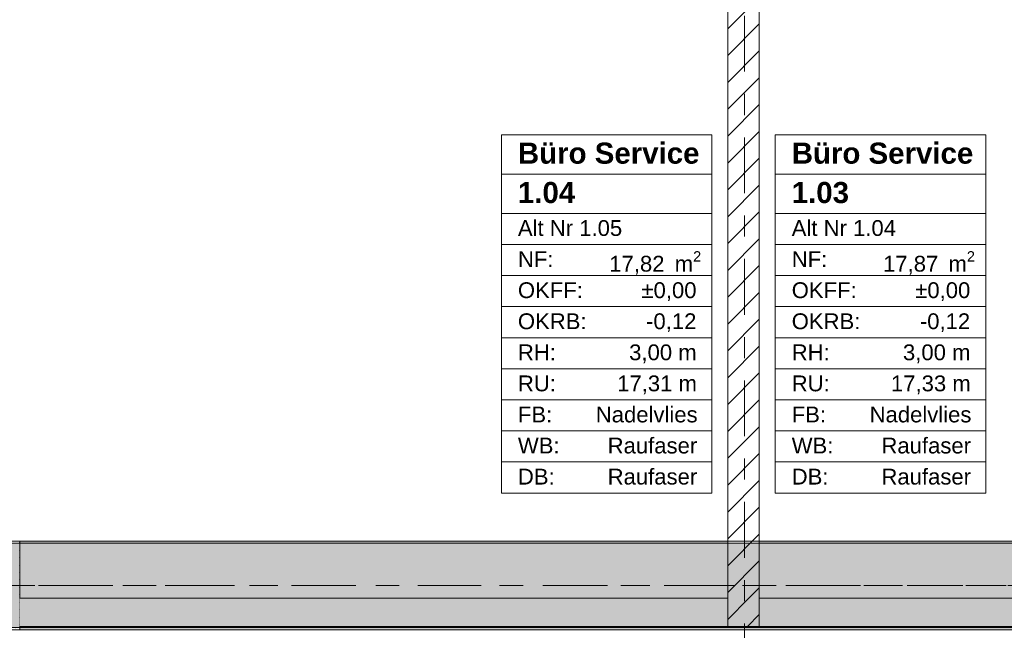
# Model space of a CAD drawing. Header units: metres. Extents: x -3.6 to 84.5, y -11 to 16.8.
# Tile 180 of 256: x 40.3 to 45, y 8.1 to 11. Entities that reach past the tile are written whole.
import ezdxf

# ---------------------------------------------------------------- set-up
doc = ezdxf.new("R2010")
doc.units = ezdxf.units.M
doc.header["$MEASUREMENT"] = 0
for name, pattern in [('Achse', [0.2, 0.1, -0.05, 0, -0.05]), ('Strichlinie doppelt', [0.546806, 0.264583, -0.105833, 0.070556, -0.105833]), ('Wipeout_Contour', [1, 0, -1])]:
    doc.linetypes.add(name, pattern=pattern)
for name, color, linetype in [('401 - Zone.Raum_ Raumbegrenzung_ Whg.', 7, 'Continuous'), ('451 - Universal.Achsen Raster', 7, 'Continuous'), ('605 - Struktur.Wand Innen', 7, 'Continuous'), ('607 - Struktur.Stütze', 7, 'Continuous'), ('608 - Struktur.Träger', 7, 'Continuous')]:
    doc.layers.add(name, color=color, linetype=linetype)
doc.styles.add('ERSTELLTER_STIL_1', font='txt')
doc.styles.add('ERSTELLTER_STIL_2', font='txt')
pattern_1 = [(45, (0, 0), (-0.01767767, 0.01767767), [0, -0.025])]
pattern_2 = [(45, (0, 0), (-0.0636396, 0.0636396), [])]

msp = doc.modelspace()

# ---------------------------------------------------------------- hatches: boundary and pattern name
at = {"layer": '607 - Struktur.Stütze', "linetype": 'Continuous', "lineweight": 0, "true_color": 0x000000}
h = msp.add_hatch(dxfattribs=at)
h.set_pattern_fill('Gips_0001', color=18, style=0, pattern_type=2)
h.set_pattern_definition(pattern_1)
h.paths.add_polyline_path([(40.2, 8.1), (40.2, 8.09), (40.29, 8.09), (40.29, 8.51), (40.2, 8.51), (40.2, 8.5), (40.28, 8.5), (40.28, 8.1)])

# ---------------------------------------------------------------- linework, layer by layer
at = {"layer": '401 - Zone.Raum_ Raumbegrenzung_ Whg.', "color": 7, "linetype": 'Continuous', "lineweight": 9}
for p, q in [((43.575, 10.4372), (42.5758, 10.4372)), ((42.5758, 10.4372), (42.5758, 8.7381)), ((42.5758, 10.4372), (43.575, 10.4372)), ((42.5758, 10.2506), (42.5758, 10.4372)), ((43.575, 8.7381), (43.575, 10.4372)), ((43.575, 10.4372), (43.575, 10.2506)), ((44.8743, 10.4372), (43.8751, 10.4372)), ((43.8751, 10.4372), (43.8751, 8.7381)), ((43.8751, 10.4372), (44.8743, 10.4372)), ((43.8751, 10.2506), (43.8751, 10.4372)), ((44.8743, 8.7381), (44.8743, 10.4372)), ((44.8743, 10.4372), (44.8743, 10.2506)), ((43.575, 10.2506), (42.5758, 10.2506)), ((42.5758, 10.2506), (43.575, 10.2506)), ((42.5758, 10.0639), (42.5758, 10.2506)), ((43.575, 10.2506), (43.575, 10.0639)), ((44.8743, 10.2506), (43.8751, 10.2506)), ((43.8751, 10.2506), (44.8743, 10.2506)), ((43.8751, 10.0639), (43.8751, 10.2506)), ((44.8743, 10.2506), (44.8743, 10.0639)), ((43.575, 10.0639), (42.5758, 10.0639)), ((42.5758, 10.0639), (43.575, 10.0639)), ((42.5758, 9.9166), (42.5758, 10.0639)), ((43.575, 10.0639), (43.575, 9.9166)), ((44.8743, 10.0639), (43.8751, 10.0639)), ((43.8751, 10.0639), (44.8743, 10.0639)), ((43.8751, 9.9166), (43.8751, 10.0639)), ((44.8743, 10.0639), (44.8743, 9.9166)), ((43.575, 9.9166), (42.5758, 9.9166)), ((42.5758, 9.9166), (43.575, 9.9166)), ((42.5758, 9.7693), (42.5758, 9.9166)), ((43.575, 9.9166), (43.575, 9.7693)), ((44.8743, 9.9166), (43.8751, 9.9166)), ((43.8751, 9.9166), (44.8743, 9.9166)), ((43.8751, 9.7693), (43.8751, 9.9166)), ((44.8743, 9.9166), (44.8743, 9.7693)), ((43.575, 9.7693), (42.5758, 9.7693)), ((42.5758, 9.7693), (43.575, 9.7693)), ((42.5758, 9.622), (42.5758, 9.7693)), ((43.575, 9.7693), (43.575, 9.622)), ((44.8743, 9.7693), (43.8751, 9.7693)), ((43.8751, 9.7693), (44.8743, 9.7693)), ((43.8751, 9.622), (43.8751, 9.7693)), ((44.8743, 9.7693), (44.8743, 9.622)), ((43.575, 9.622), (42.5758, 9.622)), ((42.5758, 9.622), (43.575, 9.622)), ((42.5758, 9.4747), (42.5758, 9.622)), ((43.575, 9.622), (43.575, 9.4747)), ((44.8743, 9.622), (43.8751, 9.622)), ((43.8751, 9.622), (44.8743, 9.622)), ((43.8751, 9.4747), (43.8751, 9.622)), ((44.8743, 9.622), (44.8743, 9.4747)), ((43.575, 9.4747), (42.5758, 9.4747)), ((42.5758, 9.4747), (43.575, 9.4747)), ((42.5758, 9.3273), (42.5758, 9.4747)), ((43.575, 9.4747), (43.575, 9.3273)), ((44.8743, 9.4747), (43.8751, 9.4747)), ((43.8751, 9.4747), (44.8743, 9.4747)), ((43.8751, 9.3273), (43.8751, 9.4747)), ((44.8743, 9.4747), (44.8743, 9.3273)), ((43.575, 9.3273), (42.5758, 9.3273)), ((42.5758, 9.3273), (43.575, 9.3273)), ((42.5758, 9.18), (42.5758, 9.3273)), ((43.575, 9.3273), (43.575, 9.18)), ((44.8743, 9.3273), (43.8751, 9.3273)), ((43.8751, 9.3273), (44.8743, 9.3273)), ((43.8751, 9.18), (43.8751, 9.3273)), ((44.8743, 9.3273), (44.8743, 9.18)), ((43.575, 9.18), (42.5758, 9.18)), ((42.5758, 9.18), (43.575, 9.18)), ((42.5758, 9.0327), (42.5758, 9.18)), ((43.575, 9.18), (43.575, 9.0327)), ((44.8743, 9.18), (43.8751, 9.18)), ((43.8751, 9.18), (44.8743, 9.18)), ((43.8751, 9.0327), (43.8751, 9.18)), ((44.8743, 9.18), (44.8743, 9.0327)), ((43.575, 9.0327), (42.5758, 9.0327)), ((42.5758, 9.0327), (43.575, 9.0327)), ((42.5758, 8.8854), (42.5758, 9.0327)), ((43.575, 9.0327), (43.575, 8.8854)), ((44.8743, 9.0327), (43.8751, 9.0327)), ((43.8751, 9.0327), (44.8743, 9.0327)), ((43.8751, 8.8854), (43.8751, 9.0327)), ((44.8743, 9.0327), (44.8743, 8.8854)), ((43.575, 8.8854), (42.5758, 8.8854)), ((42.5758, 8.8854), (43.575, 8.8854)), ((42.5758, 8.7381), (42.5758, 8.8854)), ((43.575, 8.8854), (43.575, 8.7381)), ((44.8743, 8.8854), (43.8751, 8.8854)), ((43.8751, 8.8854), (44.8743, 8.8854)), ((43.8751, 8.7381), (43.8751, 8.8854)), ((44.8743, 8.8854), (44.8743, 8.7381)), ((42.5758, 8.7381), (43.575, 8.7381)), ((43.575, 8.7381), (42.5758, 8.7381)), ((43.8751, 8.7381), (44.8743, 8.7381)), ((44.8743, 8.7381), (43.8751, 8.7381))]:
    msp.add_line(p, q, dxfattribs=at)
at = {"layer": '607 - Struktur.Stütze', "color": 7, "linetype": 'Continuous', "lineweight": 5, "flags": 128}
msp.add_lwpolyline([(40.2, 8.09), (40.29, 8.09), (40.29, 8.51), (40.2, 8.51)], dxfattribs=at)
at = {"layer": '608 - Struktur.Träger', "color": 7, "linetype": 'Continuous', "lineweight": 5}
msp.add_line((40.29, 8.51), (40.29, 8.5), dxfattribs=at)
at = {"layer": '608 - Struktur.Träger', "color": 7, "linetype": 'Continuous', "lineweight": 13}
msp.add_line((40.29, 8.5), (39.97, 8.5), dxfattribs=at)

# ---------------------------------------------------------------- texts
at = {"layer": '401 - Zone.Raum_ Raumbegrenzung_ Whg.', "color": 7, "lineweight": 9, "attachment_point": 1}
for s, insert, char_height, style in [('\\A1;{\\pqj;\\pt0;\\fArial|b1|i0|c0|p38;}', (43.4964, 10.4224), 0.1, 'ERSTELLTER_STIL_1'), ('\\A1;{\\pqj;\\pt0;\\fArial|b1|i0|c0|p38;}', (44.7957, 10.4224), 0.1, 'ERSTELLTER_STIL_1'), ('\\A1;{\\pqj;\\pt0;\\fArial|b1|i0|c0|p38;Büro Service}', (42.6543, 10.3996), 0.1, 'ERSTELLTER_STIL_1'), ('\\A1;{\\pqj;\\pt0;\\fArial|b1|i0|c0|p38;Büro Service}', (43.9537, 10.3996), 0.1, 'ERSTELLTER_STIL_1'), ('\\A1;{\\pqj;\\pt0;\\fArial|b1|i0|c0|p38;}', (43.4964, 10.2358), 0.1, 'ERSTELLTER_STIL_1'), ('\\A1;{\\pqj;\\pt0;\\fArial|b1|i0|c0|p38;}', (44.7957, 10.2358), 0.1, 'ERSTELLTER_STIL_1'), ('\\A1;{\\pql;\\pt0;\\fArial|b1|i0|c0|p38;1.04}', (42.6543, 10.213), 0.1, 'ERSTELLTER_STIL_1'), ('\\A1;{\\pql;\\pt0;\\fArial|b1|i0|c0|p38;1.03}', (43.9537, 10.213), 0.1, 'ERSTELLTER_STIL_1'), ('\\A1;{\\pqj;\\pt0;\\fArial|b0|i0|c0|p38;}', (43.4964, 10.0492), 0.075, 'ERSTELLTER_STIL_2'), ('\\A1;{\\pqj;\\pt0;\\fArial|b0|i0|c0|p38;}', (44.7957, 10.0492), 0.075, 'ERSTELLTER_STIL_2'), ('\\A1;{\\pqj;\\pt0;\\fArial|b0|i0|c0|p38;Alt Nr 1.05}', (42.6543, 10.0321), 0.075, 'ERSTELLTER_STIL_2'), ('\\A1;{\\pqj;\\pt0;\\fArial|b0|i0|c0|p38;Alt Nr 1.04}', (43.9537, 10.0321), 0.075, 'ERSTELLTER_STIL_2'), ('\\A1;{\\pqj;\\pt0;\\fArial|b0|i0|c0|p38;NF: }', (42.6543, 9.8848), 0.075, 'ERSTELLTER_STIL_2'), ('\\A1;{\\pqj;\\pt0;\\fArial|b0|i0|c0|p38;NF: }', (43.9537, 9.8848), 0.075, 'ERSTELLTER_STIL_2'), ('\\A1;{\\pql;\\pt0,0.05;\\fArial|b0|i0|c0|p38;17,82\\fArial|b0|i0|c0|p38;\\A1{\\H.66x;\\S^  ;}\\fArial|b0|i0|c0|p38; m\\fArial|b0|i0|c0|p38;\\A1{\\H.66x;\\S2^  ;}}', (43.0879, 9.8848), 0.075, 'ERSTELLTER_STIL_2'), ('\\A1;{\\pql;\\pt0,0.05;\\fArial|b0|i0|c0|p38;17,87\\fArial|b0|i0|c0|p38;\\A1{\\H.66x;\\S^  ;}\\fArial|b0|i0|c0|p38; m\\fArial|b0|i0|c0|p38;\\A1{\\H.66x;\\S2^  ;}}', (44.3872, 9.8848), 0.075, 'ERSTELLTER_STIL_2'), ('\\A1;{\\pqj;\\pt0;\\fArial|b0|i0|c0|p38;OKFF: }', (42.6543, 9.7374), 0.075, 'ERSTELLTER_STIL_2'), ('\\A1;{\\pqj;\\pt0;\\fArial|b0|i0|c0|p38;±0,00}', (43.2406, 9.7374), 0.075, 'ERSTELLTER_STIL_2'), ('\\A1;{\\pqj;\\pt0;\\fArial|b0|i0|c0|p38;OKFF: }', (43.9537, 9.7374), 0.075, 'ERSTELLTER_STIL_2'), ('\\A1;{\\pqj;\\pt0;\\fArial|b0|i0|c0|p38;±0,00}', (44.5399, 9.7374), 0.075, 'ERSTELLTER_STIL_2'), ('\\A1;{\\pqj;\\pt0;\\fArial|b0|i0|c0|p38;OKRB: }', (42.6543, 9.5901), 0.075, 'ERSTELLTER_STIL_2'), ('\\A1;{\\pqj;\\pt0;\\fArial|b0|i0|c0|p38;-0,12}', (43.2626, 9.5901), 0.075, 'ERSTELLTER_STIL_2'), ('\\A1;{\\pqj;\\pt0;\\fArial|b0|i0|c0|p38;OKRB: }', (43.9537, 9.5901), 0.075, 'ERSTELLTER_STIL_2'), ('\\A1;{\\pqj;\\pt0;\\fArial|b0|i0|c0|p38;-0,12}', (44.5619, 9.5901), 0.075, 'ERSTELLTER_STIL_2'), ('\\A1;{\\pqj;\\pt0;\\fArial|b0|i0|c0|p38;RH: }', (42.6543, 9.4428), 0.075, 'ERSTELLTER_STIL_2'), ('\\A1;{\\pqj;\\pt0;\\fArial|b0|i0|c0|p38;3,00 m}', (43.1823, 9.4428), 0.075, 'ERSTELLTER_STIL_2'), ('\\A1;{\\pqj;\\pt0;\\fArial|b0|i0|c0|p38;RH: }', (43.9537, 9.4428), 0.075, 'ERSTELLTER_STIL_2'), ('\\A1;{\\pqj;\\pt0;\\fArial|b0|i0|c0|p38;3,00 m}', (44.4817, 9.4428), 0.075, 'ERSTELLTER_STIL_2'), ('\\A1;{\\pqj;\\pt0;\\fArial|b0|i0|c0|p38;RU: }', (42.6543, 9.2955), 0.075, 'ERSTELLTER_STIL_2'), ('\\A1;{\\pqj;\\pt0;\\fArial|b0|i0|c0|p38;17,31 m}', (43.1254, 9.2955), 0.075, 'ERSTELLTER_STIL_2'), ('\\A1;{\\pqj;\\pt0;\\fArial|b0|i0|c0|p38;RU: }', (43.9537, 9.2955), 0.075, 'ERSTELLTER_STIL_2'), ('\\A1;{\\pqj;\\pt0;\\fArial|b0|i0|c0|p38;17,33 m}', (44.4247, 9.2955), 0.075, 'ERSTELLTER_STIL_2'), ('\\A1;{\\pqj;\\pt0;\\fArial|b0|i0|c0|p38;FB: }', (42.6543, 9.1481), 0.075, 'ERSTELLTER_STIL_2'), ('\\A1;{\\pqj;\\pt0;\\fArial|b0|i0|c0|p38;Nadelvlies}', (43.0239, 9.1481), 0.075, 'ERSTELLTER_STIL_2'), ('\\A1;{\\pqj;\\pt0;\\fArial|b0|i0|c0|p38;FB: }', (43.9537, 9.1481), 0.075, 'ERSTELLTER_STIL_2'), ('\\A1;{\\pqj;\\pt0;\\fArial|b0|i0|c0|p38;Nadelvlies}', (44.3233, 9.1481), 0.075, 'ERSTELLTER_STIL_2'), ('\\A1;{\\pqj;\\pt0;\\fArial|b0|i0|c0|p38;WB: }', (42.6543, 9.0008), 0.075, 'ERSTELLTER_STIL_2'), ('\\A1;{\\pqj;\\pt0;\\fArial|b0|i0|c0|p38;Raufaser}', (43.0802, 9.0008), 0.075, 'ERSTELLTER_STIL_2'), ('\\A1;{\\pqj;\\pt0;\\fArial|b0|i0|c0|p38;WB: }', (43.9537, 9.0008), 0.075, 'ERSTELLTER_STIL_2'), ('\\A1;{\\pqj;\\pt0;\\fArial|b0|i0|c0|p38;Raufaser}', (44.3795, 9.0008), 0.075, 'ERSTELLTER_STIL_2'), ('\\A1;{\\pqj;\\pt0;\\fArial|b0|i0|c0|p38;DB: }', (42.6543, 8.8535), 0.075, 'ERSTELLTER_STIL_2'), ('\\A1;{\\pqj;\\pt0;\\fArial|b0|i0|c0|p38;Raufaser}', (43.0802, 8.8535), 0.075, 'ERSTELLTER_STIL_2'), ('\\A1;{\\pqj;\\pt0;\\fArial|b0|i0|c0|p38;DB: }', (43.9537, 8.8535), 0.075, 'ERSTELLTER_STIL_2'), ('\\A1;{\\pqj;\\pt0;\\fArial|b0|i0|c0|p38;Raufaser}', (44.3795, 8.8535), 0.075, 'ERSTELLTER_STIL_2')]:
    msp.add_mtext(s, dxfattribs=dict(at, insert=insert, char_height=char_height, style=style))

# ---------------------------------------------------------------- wipeouts: each hides what was drawn before it
at = {"color": 254, "linetype": 'Wipeout_Contour', "lineweight": 0, "ltscale": 177.939156}
msp.add_wipeout([(43.8, 8.24), (43.65, 8.24), (43.65, 8.105), (43.8, 8.105)], dxfattribs=at).dxf.layer = '605 - Struktur.Wand Innen'

# ---------------------------------------------------------------- next in the draw order: hatches: boundary and pattern name
at = {"layer": '605 - Struktur.Wand Innen', "linetype": 'Continuous', "lineweight": 0, "true_color": 0x000000}
h = msp.add_hatch(dxfattribs=at)
h.set_pattern_fill('MW_Ziegel_0001', color=18, style=0, pattern_type=2)
h.set_pattern_definition(pattern_2)
h.paths.add_polyline_path([(43.8, 8.24), (43.65, 8.24), (43.65, 8.105), (43.8, 8.105)])

# ---------------------------------------------------------------- next in the draw order: linework, layer by layer
at = {"layer": '605 - Struktur.Wand Innen', "color": 7, "linetype": 'Continuous', "lineweight": 13}
msp.add_line((43.65, 8.105), (43.8, 8.105), dxfattribs=at)

# ---------------------------------------------------------------- next in the draw order: wipeouts: each hides what was drawn before it
at = {"color": 254, "linetype": 'Wipeout_Contour', "lineweight": 0, "ltscale": 180.208803}
msp.add_wipeout([(43.65, 13), (43.65, 8.24), (43.8, 8.24), (43.8, 13)], dxfattribs=at).dxf.layer = '605 - Struktur.Wand Innen'

# ---------------------------------------------------------------- next in the draw order: hatches: boundary and pattern name
at = {"layer": '605 - Struktur.Wand Innen', "linetype": 'Continuous', "lineweight": 0, "true_color": 0x000000}
h = msp.add_hatch(dxfattribs=at)
h.set_pattern_fill('MW_Ziegel_0001', color=18, style=0, pattern_type=2)
h.set_pattern_definition(pattern_2)
h.paths.add_polyline_path([(43.65, 13), (43.65, 8.24), (43.8, 8.24), (43.8, 13)])
at = {"layer": '608 - Struktur.Träger', "linetype": 'Continuous', "lineweight": 0, "true_color": 0x000000}
h = msp.add_hatch(dxfattribs=at)
h.set_pattern_fill('Gips_0001', color=18, style=0, pattern_type=2)
h.set_pattern_definition(pattern_1)
h.paths.add_polyline_path([(40.29, 8.5), (43.65, 8.5), (43.65, 8.51), (40.29, 8.51)])
h = msp.add_hatch(dxfattribs=at)
h.set_pattern_fill('Gips_0001', color=18, style=0, pattern_type=2)
h.set_pattern_definition(pattern_1)
h.paths.add_polyline_path([(47.17, 8.51), (43.8, 8.51), (43.8, 8.5), (47.17, 8.5)])

# ---------------------------------------------------------------- next in the draw order: linework, layer by layer
at = {"layer": '451 - Universal.Achsen Raster', "color": 160, "linetype": 'Strichlinie doppelt', "lineweight": 9, "true_color": 0x3232ff}
for p, q in [((43.73, -10.585), (43.73, 16.355)), ((64.935, 8.3), (-3.175, 8.3))]:
    msp.add_line(p, q, dxfattribs=at)
at = {"layer": '605 - Struktur.Wand Innen', "color": 7, "linetype": 'Continuous', "lineweight": 18}
for p, q in [((43.65, 8.24), (43.65, 8.105)), ((43.8, 8.105), (43.8, 8.24))]:
    msp.add_line(p, q, dxfattribs=at)
at = {"layer": '605 - Struktur.Wand Innen', "color": 7, "linetype": 'Continuous', "lineweight": 18, "flags": 128}
for points in [[(43.65, 13), (43.65, 8.24)], [(43.8, 8.24), (43.8, 13)]]:
    msp.add_lwpolyline(points, dxfattribs=at)
at = {"layer": '608 - Struktur.Träger', "color": 7, "linetype": 'Continuous', "lineweight": 13}
for p, q in [((0.38, 8.51), (61.88, 8.51)), ((43.65, 8.5), (40.29, 8.5)), ((43.8, 8.5), (43.65, 8.5)), ((47.17, 8.5), (43.8, 8.5))]:
    msp.add_line(p, q, dxfattribs=at)
at = {"layer": '608 - Struktur.Träger', "color": 7, "linetype": 'Continuous', "lineweight": 5}
for p, q in [((43.65, 8.51), (40.29, 8.51)), ((43.65, 8.51), (43.65, 8.5)), ((43.8, 8.51), (43.8, 8.5)), ((47.17, 8.51), (43.8, 8.51))]:
    msp.add_line(p, q, dxfattribs=at)
at = {"layer": '608 - Struktur.Träger', "color": 7, "linetype": 'Achse', "lineweight": 9}
msp.add_line((0.38, 8.3), (61.88, 8.3), dxfattribs=at)

# ---------------------------------------------------------------- next in the draw order: wipeouts: each hides what was drawn before it
at = {"color": 254, "linetype": 'Wipeout_Contour', "lineweight": 0, "ltscale": 171.034543}
msp.add_wipeout([(40.29, 8.105), (43.65, 8.105), (43.65, 8.24), (40.29, 8.24)], dxfattribs=at).dxf.layer = '605 - Struktur.Wand Innen'
at = {"color": 254, "linetype": 'Wipeout_Contour', "lineweight": 0, "ltscale": 184.855137}
msp.add_wipeout([(47.17, 8.24), (43.8, 8.24), (43.8, 8.105), (47.17, 8.105)], dxfattribs=at).dxf.layer = '605 - Struktur.Wand Innen'

# ---------------------------------------------------------------- next in the draw order: hatches: boundary and pattern name
at = {"layer": '608 - Struktur.Träger', "linetype": 'Continuous', "lineweight": 0, "true_color": 0x000000}
h = msp.add_hatch(dxfattribs=at)
h.set_pattern_fill('Beton__Stahlbeton_0001', color=18, style=0, pattern_type=2)
h.set_pattern_definition([(45, (0, 0), (-0.08485281, 0.08485281), []), (45, (-0.04243, 0.04243), (-0.08485281, 0.08485281), [0.09, -0.03])])
h.paths.add_polyline_path([(0.69, 8.5), (0.38, 8.5), (0.38, 8.1), (0.69, 8.1), (7.57, 8.1), (7.89, 8.1), (11.17, 8.1), (11.49, 8.1), (14.77, 8.1), (15.09, 8.1), (18.37, 8.1), (18.69, 8.1), (25.57, 8.1), (25.89, 8.1), (32.77, 8.1), (33.09, 8.1), (39.97, 8.1), (40.29, 8.1), (47.17, 8.1), (47.49, 8.1), (50.77, 8.1), (51.09, 8.1), (54.37, 8.1), (54.69, 8.1), (61.57, 8.1), (61.88, 8.1), (61.88, 8.5), (61.57, 8.5), (58.08, 8.5), (58.03, 8.5), (54.69, 8.5), (54.37, 8.5), (51.09, 8.5), (50.77, 8.5), (47.49, 8.5), (47.17, 8.5), (43.8, 8.5), (43.65, 8.5), (40.29, 8.5), (39.97, 8.5), (36.59, 8.5), (36.4575, 8.5), (33.09, 8.5), (32.77, 8.5), (29.3875, 8.5), (29.255, 8.5), (25.89, 8.5), (25.57, 8.5), (22.25, 8.5), (22.03, 8.5), (18.69, 8.5), (18.37, 8.5), (15.09, 8.5), (14.77, 8.5), (11.49, 8.5), (11.17, 8.5), (7.89, 8.5), (7.57, 8.5)])
h = msp.add_hatch(dxfattribs=at)
h.set_pattern_fill('Gips_0001', color=18, style=0, pattern_type=2)
h.set_pattern_definition(pattern_1)
h.paths.add_polyline_path([(40.29, 8.09), (47.17, 8.09), (47.17, 8.1), (40.29, 8.1)])

# ---------------------------------------------------------------- next in the draw order: linework, layer by layer
at = {"layer": '605 - Struktur.Wand Innen', "color": 7, "linetype": 'Continuous', "lineweight": 18}
for p, q in [((43.65, 8.24), (43.65, 8.105)), ((43.8, 8.105), (43.8, 8.24))]:
    msp.add_line(p, q, dxfattribs=at)
at = {"layer": '605 - Struktur.Wand Innen', "color": 7, "linetype": 'Continuous', "lineweight": 13, "flags": 128}
for points in [[(43.65, 8.24), (40.29, 8.24)], [(47.17, 8.24), (43.8, 8.24)], [(40.29, 8.105), (47.17, 8.105)]]:
    msp.add_lwpolyline(points, dxfattribs=at)
at = {"layer": '608 - Struktur.Träger', "color": 7, "linetype": 'Continuous', "lineweight": 13}
msp.add_line((0.38, 8.09), (61.88, 8.09), dxfattribs=at)
at = {"layer": '608 - Struktur.Träger', "color": 7, "linetype": 'Continuous', "lineweight": 5}
for p in [(40.29, 8.1), (47.17, 8.09)]:
    msp.add_line(p, (40.29, 8.09), dxfattribs=at)
at = {"layer": '608 - Struktur.Träger', "color": 7, "linetype": 'Continuous', "lineweight": 13, "flags": 128}
msp.add_lwpolyline([(61.88, 8.1), (61.57, 8.1), (54.69, 8.1), (54.37, 8.1), (51.09, 8.1), (50.77, 8.1), (47.49, 8.1), (47.17, 8.1), (40.29, 8.1), (39.97, 8.1), (33.09, 8.1), (32.77, 8.1), (25.89, 8.1), (25.57, 8.1), (18.69, 8.1), (18.37, 8.1), (15.09, 8.1), (14.77, 8.1), (11.49, 8.1), (11.17, 8.1), (7.89, 8.1), (7.57, 8.1), (0.69, 8.1), (0.38, 8.1)], dxfattribs=at)

doc.saveas('drawing.dxf')
